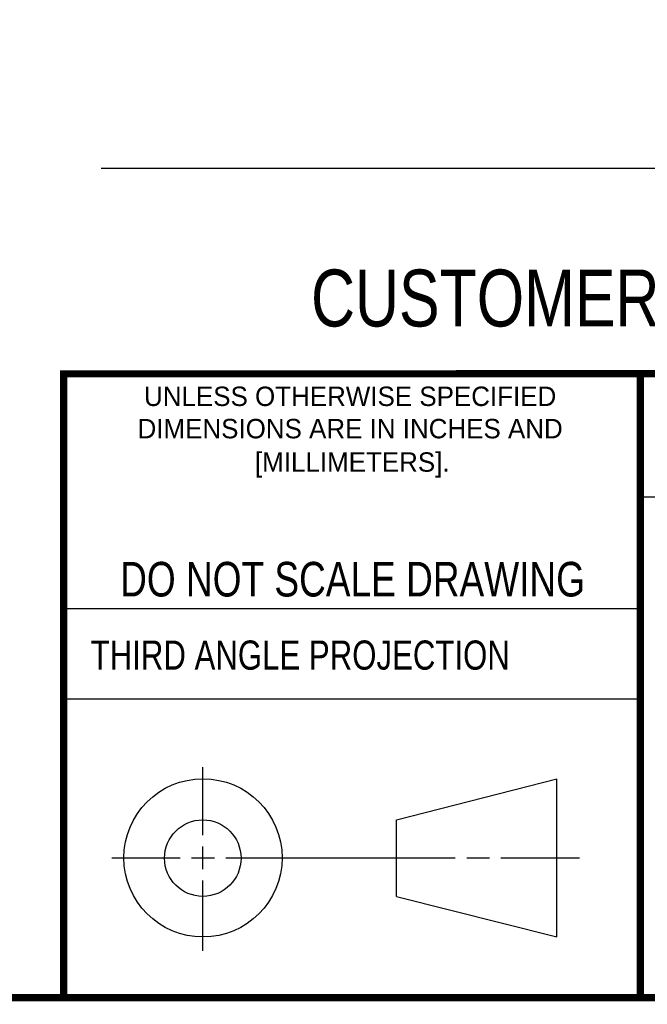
# Model space of a CAD drawing. Header units: inches. Extents: x 0.2 to 16.8, y 0.2 to 10.8.
# Tile 3 of 12: x 11.4 to 13.1, y 0.2 to 2.9. Entities that reach past the tile are written whole.
import ezdxf

# ---------------------------------------------------------------- set-up
doc = ezdxf.new("R2010")
doc.units = ezdxf.units.IN
doc.header["$LTSCALE"] = 0.935
doc.header["$MEASUREMENT"] = 0
doc.layers.get('0').update_dxf_attribs({"linetype": 'CONTINUOUS'})
doc.layers.add('DIMENSIONS', color=7, linetype='CONTINUOUS')
doc.styles.get("Standard").update_dxf_attribs({"font": 'txt', "width": 0.8})
doc.styles.add('TEXTSTYLE_2', font='txt')
doc.dimstyles.new('DIMSTYLE_1', dxfattribs={"dimtxt": 0.125, "dimasz": 0.18, "dimexe": 0.18, "dimexo": 0.0625, "dimgap": 0.09, "dimtad": 0, "dimtih": 1, "dimtoh": 1, "dimdec": 3, "dimzin": 4, "dimdsep": 46, "dimtxsty": 'STANDARD', "dimblk": '_FILLED', "dimblk1": '_FILLED', "dimblk2": '_FILLED', "dimcen": 0.09, "dimadec": 0, "dimazin": 0, "dimtp": 0.01, "dimtm": 0.01, "dimtfac": 1, "dimtdec": 3, "dimtofl": 0, "dimtmove": 0, "dimatfit": 3, "dimldrblk": '_FILLED', "dimfxl": 1, "dimtolj": 1, "dimtzin": 4, "dimarcsym": 0})

# ---------------------------------------------------------------- blocks, each defined once
blk = doc.blocks.new('_FILLED')
at = {"color": 0, "linetype": 'BYBLOCK'}
blk.add_solid([(0, 0), (-1, 0.174), (-1, -0.174)], dxfattribs=at)
blk = doc.blocks.new('*D5')
at = {"layer": 'DIMENSIONS', "color": 2, "linetype": 'CONTINUOUS'}
for p, q in [((14.1448, 3.8624), (14.1448, 2.4089)), ((7.4748, 3.1585), (7.4748, 2.4089)), ((7.4748, 2.5339), (10.0348, 2.5339)), ((14.1448, 2.5339), (11.5848, 2.5339))]:
    blk.add_line(p, q, dxfattribs=at)
at = {"layer": 'DIMENSIONS', "color": 2, "linetype": 'CONTINUOUS', "xscale": 0.18, "yscale": 0.18, "zscale": 0.18, "rotation": 180}
blk.add_blockref('_FILLED', (7.4748, 2.5339), dxfattribs=at)
at = {"layer": 'DIMENSIONS', "color": 2, "linetype": 'CONTINUOUS', "xscale": 0.18, "yscale": 0.18, "zscale": 0.18}
blk.add_blockref('_FILLED', (14.1448, 2.5339), dxfattribs=at)
at = {"layer": 'DIMENSIONS', "color": 2, "linetype": 'CONTINUOUS', "insert": (10.8098, 2.5964), "char_height": 0.125, "width": 1.425, "attachment_point": 2, "line_spacing_factor": 0.9}
blk.add_mtext('6.670{\\Ftxt.shx;\\W1.000000;\\H0.125000; }[169.42]', dxfattribs=at)

msp = doc.modelspace()

# ---------------------------------------------------------------- linework, layer by layer
at = {"color": 2, "linetype": 'CONTINUOUS'}
for p, q in [((13.0653, 1.6329), (16.75, 1.6329)), ((11.482, 1.3265), (13.0653, 1.3265)), ((13.0653, 1.0776), (11.482, 1.0776)), ((11.8648, 0.7044), (11.8648, 0.8912)), ((11.8648, 0.6106), (11.8648, 0.6731)), ((11.6146, 0.6419), (11.8023, 0.6419)), ((11.8335, 0.6419), (11.896, 0.6419)), ((11.9273, 0.6419), (12.5575, 0.6419)), ((12.5888, 0.6419), (12.6513, 0.6419)), ((12.6825, 0.6419), (12.8983, 0.6419)), ((11.8648, 0.3866), (11.8648, 0.5794))]:
    msp.add_line(p, q, dxfattribs=at)
at = {"color": 7, "linetype": 'CONTINUOUS'}
for p, q in [((12.3963, 0.7462), (12.8358, 0.859)), ((12.8358, 0.4248), (12.8358, 0.859)), ((12.3963, 0.5362), (12.3963, 0.7462)), ((12.3963, 0.5362), (12.8358, 0.4248))]:
    msp.add_line(p, q, dxfattribs=at)
at = {"color": 7, "linetype": 'CONTINUOUS', "const_width": 0.02}
for points in [[(11.4718, 1.9702), (16.75, 1.9707)], [(11.482, 0.25), (11.482, 1.9707)], [(13.0653, 1.9707), (13.0653, 0.2586)], [(0.25, 0.2586), (16.75, 0.2586)]]:
    msp.add_lwpolyline(points, dxfattribs=at)
at = {"color": 7, "linetype": 'CONTINUOUS'}
for centre, radius in [((11.8648, 0.6419), 0.2171), ((11.8642, 0.6412), 0.105)]:
    msp.add_circle(centre, radius, dxfattribs=at)

# ---------------------------------------------------------------- texts
at = {"color": 7, "linetype": 'CONTINUOUS', "attachment_point": 2, "line_spacing_factor": 0.9}
for s, insert, char_height, width in [('CUSTOMER DRAWING', (13.0668, 2.2564), 0.15625, 2), ('DO NOT SCALE DRAWING', (12.2754, 1.4542), 0.095, 1.52)]:
    msp.add_mtext(s, dxfattribs=dict(at, insert=insert, char_height=char_height, width=width))
at = {"color": 2, "linetype": 'CONTINUOUS', "char_height": 0.053254, "attachment_point": 2, "line_spacing_factor": 0.9, "style": 'TEXTSTYLE_2'}
for s, insert, width in [('UNLESS OTHERWISE SPECIFIED', (12.2688, 1.9352), 1.384604), ('DIMENSIONS ARE IN INCHES AND', (12.2688, 1.8465), 1.491112), ('[MILLIMETERS].', (12.2746, 1.7548), 0.745556)]:
    msp.add_mtext(s, dxfattribs=dict(at, insert=insert, width=width))
at = {"color": 2, "linetype": 'CONTINUOUS', "insert": (11.5564, 1.2384), "char_height": 0.08, "width": 1.408, "attachment_point": 1, "line_spacing_factor": 0.9}
msp.add_mtext('THIRD ANGLE PROJECTION', dxfattribs=at)

# ---------------------------------------------------------------- dimensions: what is measured, and where the dimension line sits
at = {"layer": 'DIMENSIONS', "color": 2, "linetype": 'CONTINUOUS'}
dim = msp.add_linear_dim(base=(7.4748, 2.5339), p1=(14.1448, 3.8624), p2=(7.4748, 3.1585), angle=180, dimstyle='DIMSTYLE_1', dxfattribs=at)
dim.commit()
dim.dimension.update_dxf_attribs({"geometry": '*D5', "text_midpoint": (10.6598, 2.5339), "dimtype": 160})

doc.saveas('drawing.dxf')
